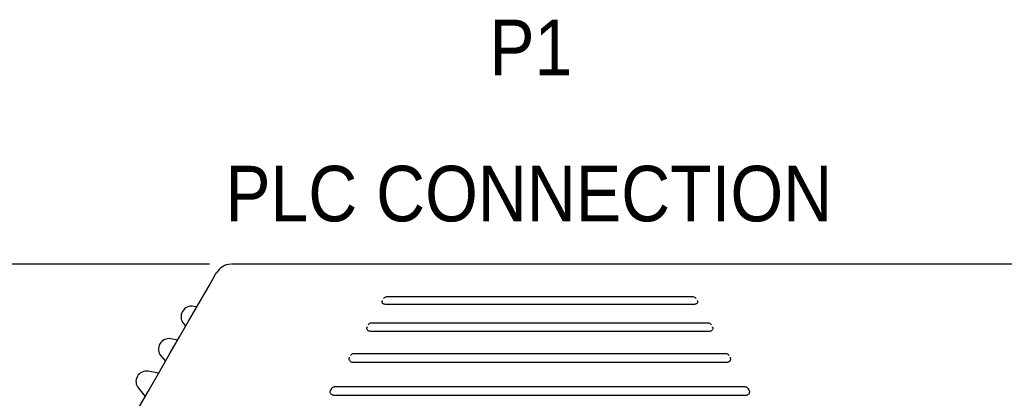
# Model space of a CAD drawing. Header units: millimetres. Extents: x 22 to 427, y 5 to 272.
# Tile 11 of 21: x 53 to 109, y 247 to 269. Entities that reach past the tile are written whole.
import ezdxf

# ---------------------------------------------------------------- set-up
doc = ezdxf.new("R2010")
doc.units = ezdxf.units.MM
doc.layers.add('2-TEXT', color=140, linetype='Continuous')
doc.layers.add('TEXT', color=140, linetype='Continuous')
doc.styles.add('SLDTEXTSTYLE0', font='Gothic.ttf', dxfattribs={"width": 0.913})
doc.dimstyles.new('SLDDIMSTYLE0', dxfattribs={"dimtxt": 3.175, "dimasz": 3.302, "dimexe": 0, "dimexo": 0.0625, "dimgap": 0.79375, "dimtad": 0, "dimtih": 1, "dimtoh": 1, "dimdec": 1, "dimrnd": 1e-09, "dimzin": 12, "dimdsep": 46, "dimtxsty": 'SLDTEXTSTYLE0', "dimsah": 1, "dimcen": 0.09, "dimadec": 0, "dimazin": 3, "dimtfac": 1, "dimtdec": 1, "dimtofl": 0, "dimtmove": 0, "dimatfit": 3, "dimfxl": 0, "dimfrac": 2, "dimtolj": 1, "dimtzin": 12, "dimarcsym": 0})

# ---------------------------------------------------------------- blocks, each defined once
blk = doc.blocks.new('_D')
at = {"layer": 'TEXT', "color": 140}
for p, q in [((64.071, 254.609), (34.929, 254.609)), ((38.104, 254.609), (38.104, 241.949)), ((40.36, 241.304), (39.392, 241.304)), ((39.392, 241.304), (39.392, 236.263)), ((51.997, 241.304), (52.964, 241.304)), ((52.964, 241.304), (52.964, 236.263)), ((39.392, 236.263), (40.36, 236.263)), ((52.964, 236.263), (51.997, 236.263)), ((38.104, 222.958), (38.104, 235.619)), ((55.68, 222.958), (34.929, 222.958))]:
    blk.add_line(p, q, dxfattribs=at)
for points in [[(38.104, 254.609), (37.596, 251.307), (38.612, 251.307)], [(38.104, 222.958), (38.612, 226.26), (37.596, 226.26)]]:
    blk.add_solid(points, dxfattribs=at)
at = {"layer": 'TEXT', "color": 140, "char_height": 3.175, "attachment_point": 1, "style": 'SLDTEXTSTYLE0'}
for s, insert in [('31.7mm', (22.276, 240.319)), ('1.25in', (40.36, 240.319))]:
    blk.add_mtext(s, dxfattribs=dict(at, insert=insert))
blk = doc.blocks.new('SW_NOTE_3')
at = {"layer": '2-TEXT', "color": 0, "char_height": 3.175, "attachment_point": 2, "style": 'SLDTEXTSTYLE0'}
for s, insert in [('P1', (2.381, 4.056)), ('PLC CONNECTION', (2.263, -4.294))]:
    blk.add_mtext(s, dxfattribs=dict(at, insert=insert))

msp = doc.modelspace()

# ---------------------------------------------------------------- linework, layer by layer
at = {"color": 7, "linetype": 'Continuous', "lineweight": 25}
for p, q in [((117.322, 254.609), (65.341, 254.609)), ((91.708, 252.736), (74.19, 252.736)), ((63.328, 252.167), (63.154, 252.197)), ((91.757, 252.306), (74.14, 252.306)), ((62.591, 251.221), (62.704, 251.085)), ((92.575, 251.234), (73.323, 251.234)), ((62.26, 250.273), (61.867, 250.343)), ((92.629, 250.766), (73.269, 250.766)), ((61.303, 249.366), (61.56, 249.06)), ((93.584, 249.486), (72.314, 249.486)), ((93.641, 248.993), (72.257, 248.993)), ((61.169, 248.384), (60.579, 248.488)), ((71.23, 247.609), (94.668, 247.609)), ((55.285, 238.192), (60.643, 247.471)), ((60.015, 247.512), (60.4, 247.052)), ((70.999, 247.409), (71.057, 247.509)), ((94.725, 247.109), (71.172, 247.109)), ((94.841, 247.509), (94.899, 247.409))]:
    msp.add_line(p, q, dxfattribs=at)
at = {"color": 7, "linetype": 'Continuous', "lineweight": 25, "flags": 128}
msp.add_lwpolyline([(60.643, 247.471), (61.231, 248.49), (61.81, 249.493), (62.364, 250.452), (62.877, 251.342), (63.338, 252.139), (63.732, 252.823), (64.051, 253.374), (64.284, 253.779), (64.427, 254.026), (64.475, 254.109)], dxfattribs=at)
at = {"color": 7, "linetype": 'Continuous', "lineweight": 25}
for centre, radius, start, end in [((65.341, 253.609), 1, 92.4941, 150.0002), ((74.19, 252.536), 0.2, 90.5101, 150.0006), ((91.708, 252.536), 0.2, 30.0012, 89.486), ((63.05, 251.606), 0.6, 79.9995, 220.0005), ((74.132, 252.436), 0.2, 149.992, 165.3146), ((91.766, 252.436), 0.2, 14.7672, 29.9972), ((73.265, 250.934), 0.2, 150.0077, 165.3046), ((73.323, 251.034), 0.2, 90.0585, 149.9995), ((92.575, 251.034), 0.2, 30.0009, 89.9625), ((92.632, 250.934), 0.2, 14.6146, 29.996), ((61.762, 249.752), 0.6, 79.9995, 220.0005), ((72.314, 249.286), 0.2, 90.3718, 150.0002), ((93.584, 249.286), 0.2, 30.0012, 89.486), ((60.475, 247.897), 0.6, 80.0005, 219.9995)]:
    msp.add_arc(centre, radius, start, end, dxfattribs=at)
for points, knots in [([(74.14, 252.306), (74.117, 252.307), (74.073, 252.311), (74.013, 252.335), (73.965, 252.372), (73.938, 252.419), (73.93, 252.461), (73.939, 252.481), (73.941, 252.486)], [0, 0, 0, 0, 0.220598, 0.430114, 0.619918, 0.78999, 0.950288, 1, 1, 1, 1]), ([(91.956, 252.486), (91.959, 252.475), (91.968, 252.446), (91.951, 252.396), (91.911, 252.352), (91.855, 252.321), (91.802, 252.307), (91.769, 252.306), (91.757, 252.306)], [0, 0, 0, 0, 0.104435, 0.288393, 0.474445, 0.67628, 0.892369, 1, 1, 1, 1]), ([(73.269, 250.766), (73.246, 250.767), (73.201, 250.771), (73.141, 250.801), (73.095, 250.846), (73.069, 250.902), (73.063, 250.952), (73.072, 250.977), (73.074, 250.984)], [0, 0, 0, 0, 0.1997568, 0.3948238, 0.5816456, 0.7605325, 0.9355999, 1, 1, 1, 1]), ([(92.824, 250.984), (92.828, 250.968), (92.836, 250.932), (92.819, 250.874), (92.782, 250.822), (92.727, 250.784), (92.674, 250.767), (92.64, 250.766), (92.629, 250.766)], [0, 0, 0, 0, 0.144162, 0.326063, 0.511311, 0.703099, 0.900954, 1, 1, 1, 1]), ([(72.257, 248.993), (72.234, 248.995), (72.189, 248.999), (72.129, 249.033), (72.084, 249.082), (72.057, 249.144), (72.054, 249.211), (72.068, 249.259), (72.081, 249.283), (72.084, 249.288)], [0, 0, 0, 0, 0.162771, 0.324663, 0.484964, 0.643672, 0.80152, 0.960078, 1, 1, 1, 1]), ([(93.814, 249.288), (93.824, 249.266), (93.844, 249.224), (93.843, 249.154), (93.819, 249.089), (93.775, 249.038), (93.716, 249.003), (93.669, 248.993), (93.644, 248.993), (93.641, 248.993)], [0, 0, 0, 0, 0.167755, 0.335781, 0.495682, 0.65611, 0.817851, 0.980543, 1, 1, 1, 1]), ([(71.057, 247.509), (71.07, 247.527), (71.096, 247.564), (71.158, 247.601), (71.205, 247.606), (71.23, 247.609)], [0, 0, 0, 0, 0.322233, 0.644515, 1, 1, 1, 1]), ([(94.668, 247.609), (94.69, 247.607), (94.735, 247.602), (94.798, 247.567), (94.826, 247.529), (94.841, 247.509)], [0, 0, 0, 0, 0.322231, 0.644453, 1, 1, 1, 1]), ([(71.172, 247.109), (71.15, 247.111), (71.105, 247.116), (71.045, 247.15), (71, 247.201), (70.974, 247.264), (70.97, 247.333), (70.984, 247.381), (70.997, 247.405), (70.999, 247.409)], [0, 0, 0, 0, 0.161055, 0.32209, 0.483124, 0.644172, 0.8052, 0.966205, 1, 1, 1, 1]), ([(94.899, 247.409), (94.908, 247.389), (94.927, 247.347), (94.927, 247.278), (94.905, 247.214), (94.864, 247.159), (94.806, 247.122), (94.757, 247.11), (94.73, 247.109), (94.725, 247.109)], [0, 0, 0, 0, 0.161012, 0.322031, 0.483023, 0.64402, 0.80506, 0.966116, 1, 1, 1, 1])]:
    msp.add_open_spline(points, degree=3, knots=knots, dxfattribs=at)

# ---------------------------------------------------------------- block references
at = {"layer": '2-TEXT', "color": 140}
msp.add_blockref('SW_NOTE_3', (80.052, 264.522), dxfattribs=at)

# ---------------------------------------------------------------- dimensions: what is measured, and where the dimension line sits
at = {"layer": 'TEXT', "color": 140}
dim = msp.add_linear_dim(base=(38.104, 222.958), p1=(65.341, 254.609), p2=(56.95, 222.958), angle=90, dimstyle='SLDDIMSTYLE0', dxfattribs=at)
dim.commit()
dim.dimension.update_dxf_attribs({"geometry": '_D', "text_midpoint": (38.104, 238.784), "dimtype": 160})

doc.saveas('drawing.dxf')
